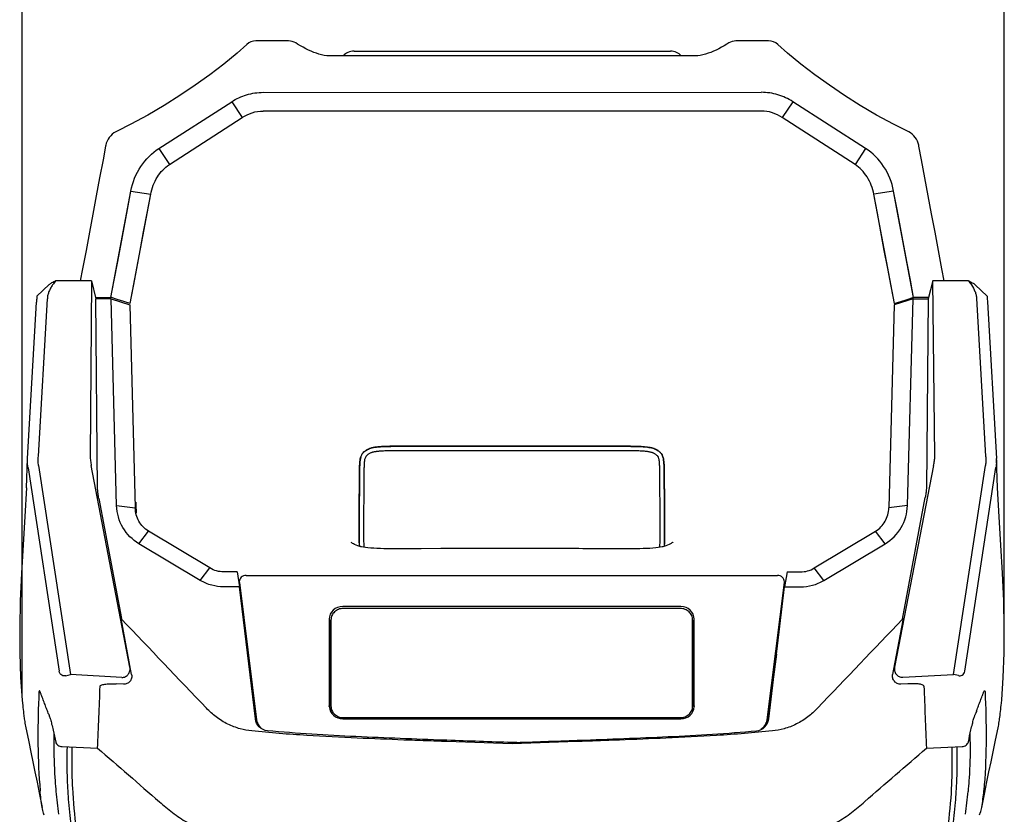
# Model space of a CAD drawing. Header units: millimetres. Extents: x -728 to -276, y -161 to 216.
# Tile 5 of 9: x -637 to -564, y 99 to 158. Entities that reach past the tile are written whole.
import ezdxf
from ezdxf.enums import TextEntityAlignment as Align

# ---------------------------------------------------------------- set-up
doc = ezdxf.new("R2010")
doc.units = ezdxf.units.MM
doc.header["$LTSCALE"] = 23.1
doc.layers.get('0').update_dxf_attribs({"linetype": 'CONTINUOUS'})
doc.layers.add('00_COMPONENTS', color=7, linetype='CONTINUOUS')
doc.layers.add('51__DRAFT_DIMS', color=7, linetype='CONTINUOUS')
doc.styles.get("Standard").update_dxf_attribs({"font": 'simfang.ttf'})
doc.dimstyles.new('DIMSTYLE_1', dxfattribs={"dimtxt": 3, "dimasz": 3, "dimexe": 2.5, "dimexo": 0.5, "dimgap": 0.75, "dimtad": 1, "dimdec": 1, "dimdsep": 46, "dimtxsty": 'STANDARD', "dimblk": '_FILLED', "dimblk1": '_FILLED', "dimblk2": '_FILLED', "dimcen": 0.09, "dimclrt": 3, "dimazin": 2, "dimtp": 0.3, "dimtm": 0.3, "dimtfac": 1, "dimtdec": 1, "dimtofl": 0, "dimtmove": 0, "dimatfit": 3, "dimldrblk": '_FILLED', "dimfxl": 1, "dimtolj": 1, "dimarcsym": 0})

# ---------------------------------------------------------------- blocks, each defined once
blk = doc.blocks.new('_FILLED')
at = {"color": 0, "linetype": 'ByBlock'}
blk.add_solid([(0, 0), (-1, 0.167), (-1, -0.167)], dxfattribs=at)
blk = doc.blocks.new('*D1')
at = {"layer": '51__DRAFT_DIMS', "color": 4}
for p, q in [((-636.511, 108.123), (-636.511, 165.876)), ((-563.737, 112.859), (-563.737, 165.876)), ((-636.511, 163.376), (-600.124, 163.376)), ((-563.737, 163.376), (-600.124, 163.376))]:
    blk.add_line(p, q, dxfattribs=at)
at = {"layer": '51__DRAFT_DIMS', "color": 4, "xscale": 3, "yscale": 3, "zscale": 3, "rotation": 180}
blk.add_blockref('_FILLED', (-636.511, 163.376), dxfattribs=at)
at = {"layer": '51__DRAFT_DIMS', "color": 4, "xscale": 3, "yscale": 3, "zscale": 3}
blk.add_blockref('_FILLED', (-563.737, 163.376), dxfattribs=at)
at = {"layer": '51__DRAFT_DIMS', "color": 3}
blk.add_text('72.8', height=3, dxfattribs=at).set_placement((-600.124, 164.126), align=Align.CENTER)

msp = doc.modelspace()

# ---------------------------------------------------------------- linework, layer by layer
at = {"layer": '00_COMPONENTS', "color": 7}
for p, q in [((-616.778, 156.497), (-619.198, 156.499)), ((-581.203, 156.499), (-583.623, 156.497)), ((-611.927, 155.738), (-588.474, 155.738)), ((-586.697, 155.391), (-600.201, 155.389)), ((-618.653, 152.684), (-581.749, 152.681)), ((-626.384, 148.516), (-620.987, 151.991)), ((-620.987, 151.991), (-620.209, 150.813)), ((-579.415, 151.991), (-580.193, 150.813)), ((-574.018, 148.516), (-579.415, 151.991)), ((-581.749, 151.296), (-618.653, 151.299)), ((-625.606, 147.338), (-620.209, 150.813)), ((-574.796, 147.338), (-580.193, 150.813)), ((-626.384, 148.516), (-625.606, 147.338)), ((-574.018, 148.516), (-574.796, 147.338)), ((-570.062, 148.695), (-570.062, 148.695)), ((-629.944, 137.481), (-628.464, 145.359)), ((-628.464, 145.359), (-626.993, 145.122)), ((-571.937, 145.359), (-573.409, 145.122)), ((-570.458, 137.481), (-571.937, 145.359)), ((-628.516, 137.016), (-626.993, 145.122)), ((-571.886, 137.016), (-573.409, 145.122)), ((-631.369, 138.711), (-634.039, 138.711)), ((-631.369, 138.711), (-631.481, 125.695)), ((-631.369, 138.711), (-631.054, 137.373)), ((-569.027, 138.704), (-569.382, 137.368)), ((-566.392, 138.704), (-569.027, 138.704)), ((-568.889, 125.703), (-569.027, 138.704)), ((-634.526, 138.427), (-635.428, 137.566)), ((-565.016, 137.575), (-565.899, 138.418)), ((-635.317, 125.694), (-634.651, 137.383)), ((-631.079, 137.481), (-629.944, 137.481)), ((-629.932, 137.375), (-631.054, 137.376)), ((-630.926, 123.24), (-631.054, 137.373)), ((-629.902, 137.467), (-629.944, 137.481)), ((-629.902, 137.467), (-629.944, 137.481)), ((-629.932, 137.375), (-628.542, 136.935)), ((-629.516, 122.034), (-629.932, 137.375)), ((-629.467, 137.326), (-629.902, 137.467)), ((-628.991, 137.171), (-629.467, 137.326)), ((-570.5, 137.375), (-571.89, 136.935)), ((-571.411, 137.171), (-570.935, 137.326)), ((-570.935, 137.326), (-570.527, 137.458)), ((-570.915, 122.034), (-570.5, 137.375)), ((-570.527, 137.458), (-570.458, 137.481)), ((-570.527, 137.458), (-570.458, 137.481)), ((-570.5, 137.375), (-569.382, 137.375)), ((-569.352, 137.481), (-570.458, 137.481)), ((-569.382, 137.368), (-569.514, 123.295)), ((-565.792, 137.392), (-565.122, 125.703)), ((-636.118, 125.525), (-635.459, 137.128)), ((-628.516, 137.016), (-628.991, 137.171)), ((-628.753, 137.093), (-628.991, 137.171)), ((-628.516, 137.016), (-628.753, 137.093)), ((-628.542, 136.935), (-628.136, 121.868)), ((-571.89, 136.935), (-572.296, 121.868)), ((-571.886, 137.016), (-571.648, 137.093)), ((-571.886, 137.016), (-571.648, 137.093)), ((-571.886, 137.016), (-571.886, 136.935)), ((-571.648, 137.093), (-571.411, 137.171)), ((-571.648, 137.093), (-571.411, 137.171)), ((-564.985, 137.137), (-564.321, 125.534)), ((-636.209, 123.359), (-636.118, 125.525)), ((-636.081, 124.846), (-633.765, 109.75)), ((-635.303, 125.009), (-632.927, 109.514)), ((-628.535, 110.061), (-631.395, 125.01)), ((-568.975, 125.018), (-571.867, 110.069)), ((-567.509, 109.522), (-565.136, 125.018)), ((-566.671, 109.759), (-564.359, 124.854)), ((-571.285, 113.612), (-569.594, 122.629)), ((-630.845, 122.575), (-629.168, 113.66)), ((-629.516, 122.034), (-628.136, 121.868)), ((-628.062, 122.098), (-628.068, 122.304)), ((-628.044, 121.472), (-628.062, 122.098)), ((-570.915, 122.034), (-572.296, 121.868)), ((-627.867, 119.21), (-627.16, 120.135)), ((-622.614, 117.416), (-627.16, 120.135)), ((-577.818, 117.416), (-573.271, 120.135)), ((-572.564, 119.21), (-573.271, 120.135)), ((-623.32, 116.491), (-627.867, 119.21)), ((-577.111, 116.49), (-572.564, 119.21)), ((-606.939, 118.839), (-607.506, 118.836)), ((-605.489, 118.845), (-606.939, 118.839)), ((-603.622, 118.853), (-605.489, 118.845)), ((-602.659, 118.857), (-603.622, 118.853)), ((-601.68, 118.859), (-602.659, 118.857)), ((-601.018, 118.86), (-601.68, 118.859)), ((-600.114, 118.86), (-601.018, 118.86)), ((-599.443, 118.86), (-600.114, 118.86)), ((-598.781, 118.859), (-599.443, 118.86)), ((-597.802, 118.856), (-598.781, 118.859)), ((-596.522, 118.851), (-597.802, 118.856)), ((-592.674, 118.833), (-593.239, 118.836)), ((-592.11, 118.832), (-592.674, 118.833)), ((-623.32, 116.49), (-622.614, 117.416)), ((-620.593, 117.122), (-621.59, 117.122)), ((-620.593, 117.122), (-620.405, 116.012)), ((-619.927, 116.865), (-580.534, 116.86)), ((-579.838, 117.122), (-580.026, 116.012)), ((-579.838, 117.122), (-578.841, 117.122)), ((-577.111, 116.49), (-577.818, 117.416)), ((-620.426, 116.386), (-620.423, 116.334)), ((-620.423, 116.334), (-619.148, 106.163)), ((-581.314, 106.159), (-580.037, 116.329)), ((-580.037, 116.329), (-580.034, 116.381)), ((-620.405, 116.012), (-621.59, 116.012)), ((-619.238, 106.218), (-620.405, 116.012)), ((-581.193, 106.218), (-580.026, 116.012)), ((-580.026, 116.012), (-578.841, 116.012)), ((-587.712, 114.56), (-612.762, 114.56)), ((-587.737, 114.411), (-612.737, 114.411)), ((-629.194, 113.655), (-629.16, 113.619)), ((-628.409, 109.514), (-629.194, 113.655)), ((-613.761, 113.61), (-613.761, 107.183)), ((-613.737, 113.15), (-613.737, 107.13)), ((-613.637, 113.556), (-613.637, 106.769)), ((-586.837, 106.769), (-586.837, 113.556)), ((-586.737, 107.13), (-586.737, 113.15)), ((-586.712, 107.183), (-586.712, 113.611)), ((-571.285, 113.612), (-571.223, 113.677)), ((-580.62, 111.028), (-581.282, 105.979)), ((-633.295, 109.424), (-632.927, 109.514)), ((-629.138, 109.3), (-632.927, 109.514)), ((-571.266, 109.309), (-567.509, 109.522)), ((-567.141, 109.432), (-567.509, 109.522)), ((-629.02, 108.787), (-629.554, 108.816)), ((-570.88, 108.823), (-571.403, 108.795)), ((-636.511, 107.623), (-636.489, 107.379)), ((-635.288, 107.925), (-635.294, 107.774)), ((-565.152, 107.934), (-565.145, 107.783)), ((-613.759, 107.13), (-613.761, 107.183)), ((-586.712, 107.183), (-586.715, 107.13)), ((-612.761, 106.233), (-587.712, 106.233)), ((-612.737, 106.32), (-587.737, 106.32)), ((-564.415, 104.524), (-564.171, 105.693)), ((-634.172, 104.507), (-634.172, 104.436)), ((-634.172, 104.507), (-634.172, 104.436)), ((-605.042, 104.634), (-605.213, 104.64)), ((-600.217, 104.363), (-605.045, 104.542)), ((-600.571, 104.515), (-600.232, 104.503)), ((-600.571, 104.515), (-600.232, 104.503)), ((-600.232, 104.503), (-599.887, 104.515)), ((-600.232, 104.503), (-599.887, 104.515)), ((-595.389, 104.542), (-600.217, 104.363)), ((-595.393, 104.634), (-595.218, 104.64)), ((-566.263, 104.515), (-566.262, 104.456)), ((-566.263, 104.515), (-566.263, 104.365)), ((-566.262, 104.456), (-566.263, 104.365)), ((-633.566, 104.163), (-630.933, 104.049)), ((-569.504, 104.055), (-566.871, 104.171)), ((-635.255, 100.746), (-635.035, 99.647)), ((-634.03, 101.013), (-634.015, 100.848)), ((-634.028, 101.013), (-634.015, 100.848)), ((-566.407, 101.028), (-566.421, 100.848)), ((-566.405, 101.028), (-566.421, 100.848))]:
    msp.add_line(p, q, dxfattribs=at)
at = {"layer": '00_COMPONENTS', "color": 1}
for p, q in [((-607.531, 126.441), (-608.75, 126.438)), ((-605.099, 126.44), (-607.531, 126.441))]:
    msp.add_line(p, q, dxfattribs=at)
at = {"layer": '00_COMPONENTS', "color": 7}
for points in [[(-619.877, 156.234), (-620.596, 155.594), (-621.582, 154.782), (-622.619, 153.989), (-623.701, 153.217), (-624.823, 152.461), (-625.988, 151.719), (-627.202, 151), (-628.462, 150.315), (-629.487, 149.809)], [(-613.801, 155.391), (-613.943, 155.399), (-614.135, 155.424), (-614.329, 155.463), (-614.522, 155.513), (-614.717, 155.576), (-614.913, 155.649), (-615.109, 155.73), (-615.307, 155.821), (-615.505, 155.919), (-615.703, 156.024), (-615.903, 156.136), (-616.104, 156.256), (-616.249, 156.345)], [(-584.153, 156.345), (-584.297, 156.256), (-584.499, 156.136), (-584.699, 156.024), (-584.897, 155.919), (-585.095, 155.821), (-585.292, 155.73), (-585.488, 155.649), (-585.684, 155.576), (-585.88, 155.513), (-586.073, 155.463), (-586.266, 155.424), (-586.459, 155.399), (-586.601, 155.391)], [(-570.915, 149.809), (-571.94, 150.315), (-573.2, 151), (-574.413, 151.719), (-575.579, 152.461), (-576.701, 153.217), (-577.782, 153.989), (-578.82, 154.782), (-579.806, 155.594), (-580.525, 156.234)], [(-600.201, 155.389), (-613.756, 155.391), (-613.801, 155.391)], [(-586.601, 155.391), (-586.645, 155.391), (-586.697, 155.391)], [(-629.487, 149.809), (-629.582, 149.76), (-629.719, 149.674), (-629.845, 149.573), (-629.96, 149.459), (-630.061, 149.335), (-630.149, 149.202), (-630.223, 149.061), (-630.282, 148.914), (-630.325, 148.762), (-630.339, 148.695)], [(-570.062, 148.695), (-570.076, 148.762), (-570.12, 148.914), (-570.179, 149.061), (-570.252, 149.202), (-570.341, 149.335), (-570.442, 149.459), (-570.556, 149.573), (-570.683, 149.674), (-570.82, 149.76), (-570.915, 149.809)], [(-630.339, 148.695), (-630.528, 147.679), (-630.777, 146.345), (-631.027, 145.005), (-631.279, 143.66), (-631.532, 142.31), (-631.787, 140.954), (-632.043, 139.593), (-632.21, 138.711)], [(-568.19, 138.704), (-568.358, 139.594), (-568.615, 140.955), (-568.87, 142.311), (-569.123, 143.662), (-569.375, 145.006), (-569.625, 146.346), (-569.873, 147.679), (-570.062, 148.695)], [(-629.944, 137.481), (-629.705, 138.745), (-629.463, 140.028), (-629.218, 141.331), (-628.97, 142.654), (-628.719, 143.996), (-628.464, 145.359)], [(-570.458, 137.481), (-570.696, 138.744), (-570.938, 140.028), (-571.183, 141.331), (-571.431, 142.654), (-571.683, 143.996), (-571.937, 145.358)], [(-628.516, 137.016), (-628.271, 138.31), (-628.023, 139.627), (-627.771, 140.967), (-627.515, 142.329), (-627.256, 143.714), (-626.993, 145.122)], [(-571.886, 137.016), (-572.131, 138.31), (-572.379, 139.627), (-572.631, 140.967), (-572.887, 142.329), (-573.146, 143.714), (-573.409, 145.122)], [(-563.933, 107.631), (-563.814, 109.3), (-563.749, 111.116), (-563.74, 113.008), (-563.784, 114.985), (-563.87, 117.035), (-563.985, 119.114), (-564.111, 121.216), (-564.23, 123.362), (-564.321, 125.534)], [(-636.209, 123.359), (-636.329, 121.221), (-636.455, 119.117), (-636.571, 117.033), (-636.658, 114.983), (-636.702, 113.008), (-636.695, 111.116), (-636.63, 109.296), (-636.511, 107.623)], [(-611.411, 118.992), (-611.497, 119.014), (-611.647, 119.059), (-611.776, 119.105), (-611.885, 119.152), (-611.976, 119.198), (-612.046, 119.238), (-612.097, 119.272), (-612.127, 119.295)], [(-607.506, 118.836), (-608.07, 118.835), (-608.352, 118.834), (-608.63, 118.834), (-608.906, 118.834), (-609.178, 118.836), (-609.445, 118.838), (-609.709, 118.842), (-609.972, 118.848), (-610.226, 118.857), (-610.464, 118.87), (-610.687, 118.885), (-610.892, 118.905), (-611.074, 118.929), (-611.233, 118.955), (-611.376, 118.984), (-611.413, 118.993)], [(-589.049, 118.99), (-589.086, 118.981), (-589.228, 118.952), (-589.388, 118.926), (-589.569, 118.902), (-589.774, 118.883), (-589.997, 118.867), (-590.235, 118.855), (-590.49, 118.846), (-590.752, 118.84), (-591.016, 118.836), (-591.283, 118.833), (-591.555, 118.832), (-591.831, 118.832), (-592.11, 118.832)], [(-588.305, 119.316), (-588.304, 119.317), (-588.311, 119.31), (-588.331, 119.294), (-588.365, 119.269), (-588.415, 119.235), (-588.485, 119.194), (-588.576, 119.149), (-588.686, 119.102), (-588.814, 119.055), (-588.965, 119.011), (-589.05, 118.989)], [(-593.239, 118.836), (-594.09, 118.839), (-594.381, 118.841), (-594.674, 118.842), (-594.972, 118.844), (-595.276, 118.845), (-596.522, 118.851)], [(-636.489, 107.379), (-636.474, 107.223), (-636.458, 107.068), (-636.442, 106.916), (-636.425, 106.765), (-636.408, 106.616), (-636.391, 106.47), (-636.36, 106.224)], [(-564.054, 106.477), (-564.036, 106.624), (-564.019, 106.773), (-564.002, 106.923), (-563.986, 107.076), (-563.97, 107.231), (-563.955, 107.387), (-563.933, 107.631)], [(-636.36, 106.224), (-636.347, 106.127), (-636.332, 106.019), (-636.313, 105.899), (-636.29, 105.771), (-636.272, 105.68)], [(-564.172, 105.69), (-564.154, 105.78), (-564.131, 105.908), (-564.112, 106.027), (-564.097, 106.135), (-564.084, 106.232), (-564.054, 106.477)], [(-636.273, 105.683), (-636.028, 104.514), (-635.873, 103.767), (-635.72, 103.031), (-635.569, 102.295), (-635.414, 101.535), (-635.255, 100.746)], [(-565.407, 99.659), (-565.186, 100.76), (-565.027, 101.548), (-564.873, 102.308), (-564.722, 103.043), (-564.57, 103.778), (-564.415, 104.524)]]:
    msp.add_lwpolyline(points, dxfattribs=at)
for centre, radius, start, end in [((-619.199, 155.499), 1, 89.95303, 132.67335), ((-616.779, 155.497), 1, 57.96494, 89.95303), ((-583.622, 155.497), 1, 90.04697, 122.035), ((-581.203, 155.499), 1, 47.32656, 90.04697), ((-567.12, 125.38), 2.803, 1.08551, 1.80305), ((-583.399, 119.719), 28.141, 180.87435, 181.41428), ((-614.913, 119.674), 25.991, 358.55983, 358.91339), ((-1086.284, 125.005), 455.834, 357.3649, 357.94324), ((-114.176, 124.885), 455.805, 182.04078, 182.61926), ((-618.239, 106.278), 0.916, 187.21621, 200.82411), ((-587.231, 104.424), 46.942, 179.16961, 179.8989), ((-618.194, 106.306), 0.97, 220.68725, 227.16559), ((-613.265, 104.442), 47.002, 0.0882, 0.83167), ((-601.04, 103.873), 33.114, 185.24109, 188.20778), ((-599.399, 103.887), 33.118, 351.77006, 354.73651)]:
    msp.add_arc(centre, radius, start, end, dxfattribs=at)
at = {"layer": '00_COMPONENTS', "color": 1}
for centre, radius, start, end in [((-610.285, 124.964), 1.387, 113.93988, 116.39157), ((-610.197, 124.682), 1.683, 105.26514, 106.3428), ((-610.161, 124.549), 1.821, 103.90839, 105.26041), ((-610.114, 124.356), 2.019, 102.51713, 103.90552), ((-610.04, 124.021), 2.363, 100.63193, 102.49842), ((-609.907, 123.308), 3.088, 98.68005, 100.60782), ((-609.722, 122.085), 4.324, 95.96974, 98.66148), ((-609.495, 119.906), 6.516, 94.17471, 95.96774), ((-609.276, 117.059), 9.371, 93.2646, 94.24017), ((-591.187, 117.046), 9.382, 85.74437, 86.73719), ((-590.967, 119.903), 6.516, 84.01634, 85.80934), ((-590.738, 122.089), 4.318, 81.29102, 84.01595), ((-590.551, 123.315), 3.078, 79.37931, 81.26854), ((-590.42, 124.018), 2.363, 77.48522, 79.3579), ((-590.347, 124.354), 2.019, 76.08989, 77.46604), ((-590.299, 124.547), 1.82, 74.72361, 76.08743), ((-590.262, 124.68), 1.682, 73.63492, 74.71874), ((-590.175, 124.962), 1.388, 63.62781, 66.05846), ((-610.539, 125.369), 0.931, 161.29129, 163.12691), ((-610.263, 124.923), 1.435, 120.14075, 123.85882), ((-610.27, 124.935), 1.42, 119.45619, 120.13569), ((-610.273, 124.941), 1.414, 118.25876, 119.45659), ((-610.278, 124.95), 1.403, 116.39044, 118.25965), ((-590.182, 124.947), 1.404, 61.80559, 63.62903), ((-590.188, 124.936), 1.416, 60.5931, 61.80644), ((-590.191, 124.93), 1.423, 59.90306, 60.59355), ((-590.2, 124.916), 1.439, 56.23431, 59.89763), ((-589.921, 125.366), 0.931, 16.90548, 18.65095)]:
    msp.add_arc(centre, radius, start, end, dxfattribs=at)
at = {"layer": '00_COMPONENTS', "color": 7}
for centre, major_axis, ratio, start_param, end_param in [((-619.927, 116.39), (0.5, 0), 0.949973, 1.570663, 3.151117), ((-580.534, 116.385), (0.5, 0), 0.949972, -0.010124, 1.570663), ((-612.761, 113.61), (1, -0.003), 0.949977, 1.573919, 3.144411), ((-587.713, 113.61), (1, 0.003), 0.949977, -0.002818, 1.567674), ((-612.737, 113.15), (1, -0.003), 0.949976, 2.70117, 3.14441), ((-587.737, 113.15), (1, 0.003), 0.949976, -0.002818, 0.443739), ((-612.761, 107.183), (1, 0.003), 0.949977, -3.088404, -1.573919), ((-587.713, 107.183), (1, -0.003), 0.949977, -1.567674, -0.053189)]:
    msp.add_ellipse(centre, major_axis=major_axis, ratio=ratio, start_param=start_param, end_param=end_param, dxfattribs=at)
for points, knots in [([(-611.927, 155.738), (-612.081, 155.738), (-612.382, 155.679), (-612.635, 155.501), (-612.73, 155.391)], [0, 0, 0, 0, 0.513826, 1, 1, 1, 1]), ([(-587.672, 155.391), (-587.766, 155.501), (-588.02, 155.679), (-588.321, 155.738), (-588.474, 155.738)], [0, 0, 0, 0, 0.486171, 1, 1, 1, 1]), ([(-620.987, 151.991), (-620.648, 152.21), (-619.894, 152.562), (-619.069, 152.684), (-618.653, 152.684)], [0, 0, 0, 0, 0.492302, 1, 1, 1, 1]), ([(-579.415, 151.991), (-579.754, 152.21), (-580.508, 152.562), (-581.332, 152.684), (-581.749, 152.684)], [0, 0, 0, 0, 0.492302, 1, 1, 1, 1]), ([(-620.209, 150.813), (-619.984, 150.966), (-619.484, 151.213), (-618.931, 151.299), (-618.653, 151.299)], [0, 0, 0, 0, 0.494467, 1, 1, 1, 1]), ([(-580.193, 150.813), (-580.418, 150.966), (-580.918, 151.213), (-581.471, 151.299), (-581.749, 151.299)], [0, 0, 0, 0, 0.494466, 1, 1, 1, 1]), ([(-628.464, 145.359), (-628.343, 146.007), (-627.852, 147.24), (-626.911, 148.177), (-626.384, 148.516)], [0, 0, 0, 0, 0.512915, 1, 1, 1, 1]), ([(-571.937, 145.359), (-572.058, 146.007), (-572.549, 147.24), (-573.491, 148.177), (-574.018, 148.516)], [0, 0, 0, 0, 0.512915, 1, 1, 1, 1]), ([(-626.993, 145.122), (-626.913, 145.575), (-626.591, 146.431), (-625.961, 147.097), (-625.606, 147.338)], [0, 0, 0, 0, 0.51751, 1, 1, 1, 1]), ([(-573.409, 145.122), (-573.489, 145.575), (-573.81, 146.431), (-574.441, 147.097), (-574.796, 147.338)], [0, 0, 0, 0, 0.517511, 1, 1, 1, 1]), ([(-634.039, 138.711), (-634.116, 138.612), (-634.246, 138.437), (-634.412, 138.172), (-634.537, 137.923), (-634.625, 137.659), (-634.649, 137.475), (-634.651, 137.383)], [0, 0, 0, 0, 0.252603, 0.441159, 0.628625, 0.814818, 1, 1, 1, 1]), ([(-634.526, 138.427), (-634.464, 138.487), (-634.301, 138.587), (-634.132, 138.669), (-634.039, 138.711)], [0, 0, 0, 0, 0.455698, 1, 1, 1, 1]), ([(-566.392, 138.704), (-566.297, 138.661), (-566.126, 138.579), (-565.962, 138.478), (-565.899, 138.418)], [0, 0, 0, 0, 0.544541, 1, 1, 1, 1]), ([(-566.392, 138.704), (-566.316, 138.606), (-566.135, 138.359), (-565.933, 138.012), (-565.817, 137.664), (-565.794, 137.482), (-565.792, 137.392)], [0, 0, 0, 0, 0.252701, 0.628414, 0.814706, 1, 1, 1, 1]), ([(-635.428, 137.563), (-635.429, 137.56), (-635.429, 137.547), (-635.433, 137.523), (-635.435, 137.485), (-635.441, 137.41), (-635.449, 137.289), (-635.455, 137.186), (-635.458, 137.128)], [0, 0, 0, 0, 0.024778, 0.082512, 0.170871, 0.287683, 0.600348, 1, 1, 1, 1]), ([(-565.016, 137.572), (-565.014, 137.569), (-565.014, 137.556), (-565.011, 137.532), (-565.008, 137.494), (-565.002, 137.419), (-564.995, 137.298), (-564.988, 137.195), (-564.985, 137.137)], [0, 0, 0, 0, 0.024814, 0.082569, 0.17094, 0.287753, 0.600397, 1, 1, 1, 1]), ([(-611.301, 125.898), (-611.235, 125.983), (-611.066, 126.127), (-610.871, 126.225), (-610.769, 126.265)], [0, 0, 0, 0, 0.496267, 1, 1, 1, 1]), ([(-610.769, 126.265), (-610.642, 126.31), (-610.375, 126.369), (-610.104, 126.395), (-609.969, 126.404)], [0, 0, 0, 0, 0.49914, 1, 1, 1, 1]), ([(-609.969, 126.404), (-609.767, 126.419), (-609.361, 126.433), (-608.549, 126.44), (-607.535, 126.441), (-606.317, 126.441), (-604.694, 126.44), (-602.665, 126.44), (-601.041, 126.44), (-600.23, 126.44)], [0, 0, 0, 0, 0.062491, 0.12499, 0.249992, 0.374993, 0.499994, 0.749997, 1, 1, 1, 1]), ([(-600.23, 126.44), (-599.418, 126.44), (-597.795, 126.439), (-595.766, 126.439), (-594.142, 126.439), (-592.925, 126.439), (-591.91, 126.438), (-591.099, 126.43), (-590.693, 126.416), (-590.491, 126.402)], [0, 0, 0, 0, 0.250003, 0.500006, 0.625007, 0.750008, 0.87501, 0.937509, 1, 1, 1, 1]), ([(-590.491, 126.402), (-590.355, 126.392), (-590.085, 126.366), (-589.818, 126.307), (-589.691, 126.262)], [0, 0, 0, 0, 0.500859, 1, 1, 1, 1]), ([(-589.691, 126.262), (-589.588, 126.222), (-589.393, 126.124), (-589.225, 125.98), (-589.159, 125.895)], [0, 0, 0, 0, 0.503733, 1, 1, 1, 1]), ([(-635.303, 125.009), (-635.321, 125.123), (-635.335, 125.296), (-635.33, 125.525), (-635.321, 125.638), (-635.317, 125.694)], [0, 0, 0, 0, 0.503868, 0.755502, 1, 1, 1, 1]), ([(-631.481, 125.695), (-631.482, 125.581), (-631.456, 125.351), (-631.417, 125.124), (-631.395, 125.01)], [0, 0, 0, 0, 0.495822, 1, 1, 1, 1]), ([(-611.537, 119.289), (-611.545, 119.843), (-611.545, 120.673), (-611.54, 121.78), (-611.535, 122.61), (-611.529, 123.44), (-611.524, 124.132), (-611.518, 124.685), (-611.51, 125.031), (-611.49, 125.308), (-611.458, 125.582), (-611.385, 125.788), (-611.301, 125.898)], [0, 0, 0, 0, 0.249932, 0.374899, 0.499867, 0.624834, 0.749802, 0.812286, 0.87477, 0.906023, 0.937302, 1, 1, 1, 1]), ([(-589.159, 125.895), (-589.073, 125.783), (-589, 125.574), (-588.969, 125.295), (-588.95, 125.014), (-588.942, 124.663), (-588.936, 124.1), (-588.932, 123.398), (-588.925, 122.554), (-588.92, 121.711), (-588.917, 120.587), (-588.916, 119.743), (-588.927, 119.181)], [0, 0, 0, 0, 0.062676, 0.093955, 0.125208, 0.187694, 0.250179, 0.37515, 0.500122, 0.625093, 0.750063, 1, 1, 1, 1]), ([(-568.975, 125.018), (-568.953, 125.132), (-568.913, 125.359), (-568.888, 125.589), (-568.889, 125.703)], [0, 0, 0, 0, 0.504181, 1, 1, 1, 1]), ([(-565.122, 125.703), (-565.119, 125.647), (-565.11, 125.534), (-565.104, 125.305), (-565.118, 125.132), (-565.135, 125.018)], [0, 0, 0, 0, 0.244512, 0.496145, 1, 1, 1, 1]), ([(-636.081, 124.846), (-636.089, 124.897), (-636.116, 125.101), (-636.126, 125.307), (-636.121, 125.461)], [0, 0, 0, 0, 0.251146, 1, 1, 1, 1]), ([(-564.318, 125.434), (-564.317, 125.386), (-564.318, 125.192), (-564.336, 124.999), (-564.358, 124.855)], [0, 0, 0, 0, 0.247094, 1, 1, 1, 1]), ([(-630.845, 122.575), (-630.866, 122.685), (-630.902, 122.905), (-630.925, 123.128), (-630.926, 123.24)], [0, 0, 0, 0, 0.500149, 1, 1, 1, 1]), ([(-569.514, 123.295), (-569.515, 123.183), (-569.537, 122.96), (-569.574, 122.739), (-569.594, 122.629)], [0, 0, 0, 0, 0.499898, 1, 1, 1, 1]), ([(-627.867, 119.21), (-628.35, 119.499), (-629.182, 120.336), (-629.501, 121.472), (-629.516, 122.034)], [0, 0, 0, 0, 0.500224, 1, 1, 1, 1]), ([(-627.16, 120.135), (-627.449, 120.314), (-627.942, 120.834), (-628.127, 121.524), (-628.136, 121.868)], [0, 0, 0, 0, 0.496462, 1, 1, 1, 1]), ([(-573.271, 120.135), (-572.983, 120.314), (-572.489, 120.834), (-572.305, 121.524), (-572.296, 121.868)], [0, 0, 0, 0, 0.496462, 1, 1, 1, 1]), ([(-572.564, 119.21), (-572.081, 119.499), (-571.249, 120.336), (-570.93, 121.472), (-570.915, 122.034)], [0, 0, 0, 0, 0.500223, 1, 1, 1, 1]), ([(-621.59, 117.122), (-621.765, 117.122), (-622.125, 117.171), (-622.458, 117.319), (-622.614, 117.416)], [0, 0, 0, 0, 0.487709, 1, 1, 1, 1]), ([(-578.841, 117.122), (-578.666, 117.122), (-578.306, 117.171), (-577.974, 117.319), (-577.818, 117.416)], [0, 0, 0, 0, 0.487709, 1, 1, 1, 1]), ([(-621.59, 116.012), (-621.886, 116.012), (-622.492, 116.092), (-623.056, 116.332), (-623.32, 116.49)], [0, 0, 0, 0, 0.489014, 1, 1, 1, 1]), ([(-578.841, 116.012), (-578.545, 116.012), (-577.939, 116.092), (-577.376, 116.332), (-577.111, 116.49)], [0, 0, 0, 0, 0.489015, 1, 1, 1, 1]), ([(-612.737, 114.411), (-612.796, 114.411), (-612.913, 114.4), (-613.083, 114.351), (-613.239, 114.272), (-613.377, 114.165), (-613.49, 114.035), (-613.574, 113.886), (-613.625, 113.724), (-613.637, 113.612), (-613.637, 113.556)], [0, 0, 0, 0, 0.128129, 0.255783, 0.382572, 0.508216, 0.63261, 0.755837, 0.87816, 1, 1, 1, 1]), ([(-586.837, 113.556), (-586.837, 113.612), (-586.849, 113.724), (-586.9, 113.886), (-586.984, 114.035), (-587.097, 114.165), (-587.234, 114.272), (-587.391, 114.351), (-587.56, 114.4), (-587.678, 114.411), (-587.737, 114.411)], [0, 0, 0, 0, 0.12184, 0.244163, 0.36739, 0.491784, 0.617428, 0.744217, 0.871871, 1, 1, 1, 1]), ([(-633.295, 109.424), (-633.34, 109.413), (-633.437, 109.403), (-633.589, 109.446), (-633.716, 109.57), (-633.755, 109.688), (-633.765, 109.75)], [0, 0, 0, 0, 0.214604, 0.443263, 0.706518, 1, 1, 1, 1]), ([(-629.138, 109.3), (-629.046, 109.294), (-628.855, 109.332), (-628.635, 109.519), (-628.519, 109.78), (-628.518, 109.97), (-628.535, 110.061)], [0, 0, 0, 0, 0.250413, 0.500493, 0.750243, 1, 1, 1, 1]), ([(-628.409, 109.514), (-628.392, 109.426), (-628.396, 109.238), (-628.521, 108.987), (-628.743, 108.816), (-628.93, 108.782), (-629.02, 108.787)], [0, 0, 0, 0, 0.24982, 0.499668, 0.749719, 1, 1, 1, 1]), ([(-571.403, 108.795), (-571.494, 108.79), (-571.68, 108.823), (-571.902, 108.995), (-572.026, 109.245), (-572.03, 109.433), (-572.013, 109.521)], [0, 0, 0, 0, 0.250286, 0.500333, 0.750177, 1, 1, 1, 1]), ([(-571.867, 110.069), (-571.885, 109.979), (-571.884, 109.788), (-571.769, 109.527), (-571.55, 109.341), (-571.359, 109.303), (-571.266, 109.309)], [0, 0, 0, 0, 0.249741, 0.499483, 0.749534, 1, 1, 1, 1]), ([(-567.141, 109.432), (-567.096, 109.421), (-566.999, 109.411), (-566.847, 109.455), (-566.72, 109.578), (-566.68, 109.696), (-566.671, 109.759)], [0, 0, 0, 0, 0.214591, 0.443233, 0.706487, 1, 1, 1, 1]), ([(-630.744, 108.646), (-630.74, 108.668), (-630.697, 108.713), (-630.602, 108.751), (-630.47, 108.784), (-630.248, 108.815), (-629.939, 108.829), (-629.684, 108.822), (-629.554, 108.816)], [0, 0, 0, 0, 0.053827, 0.137262, 0.249588, 0.382542, 0.682236, 1, 1, 1, 1]), ([(-569.691, 108.654), (-569.696, 108.675), (-569.738, 108.721), (-569.833, 108.759), (-569.965, 108.792), (-570.187, 108.822), (-570.496, 108.836), (-570.75, 108.83), (-570.88, 108.823)], [0, 0, 0, 0, 0.053821, 0.137222, 0.249513, 0.382446, 0.682156, 1, 1, 1, 1]), ([(-635.227, 108.296), (-635.231, 108.3), (-635.245, 108.307), (-635.263, 108.286), (-635.27, 108.255), (-635.278, 108.207), (-635.281, 108.145), (-635.283, 108.074), (-635.285, 108), (-635.287, 107.95), (-635.288, 107.925)], [0, 0, 0, 0, 0.045738, 0.092268, 0.171701, 0.291156, 0.448981, 0.630838, 0.819036, 1, 1, 1, 1]), ([(-635.203, 108.265), (-635.205, 108.268), (-635.212, 108.28), (-635.22, 108.291), (-635.227, 108.296)], [0, 0, 0, 0, 0.309111, 1, 1, 1, 1]), ([(-634.65, 106.823), (-634.696, 106.944), (-634.788, 107.187), (-634.904, 107.489), (-634.996, 107.731), (-635.054, 107.883), (-635.1, 108.004), (-635.135, 108.095), (-635.169, 108.182), (-635.19, 108.24), (-635.204, 108.265)], [0, 0, 0, 0, 0.251635, 0.503253, 0.629092, 0.754877, 0.817784, 0.880769, 0.943637, 1, 1, 1, 1]), ([(-565.788, 106.832), (-565.742, 106.953), (-565.65, 107.195), (-565.535, 107.498), (-565.443, 107.74), (-565.385, 107.892), (-565.339, 108.013), (-565.305, 108.104), (-565.271, 108.191), (-565.25, 108.249), (-565.236, 108.274)], [0, 0, 0, 0, 0.251636, 0.503255, 0.629094, 0.754879, 0.817787, 0.880772, 0.94364, 1, 1, 1, 1]), ([(-565.237, 108.274), (-565.235, 108.277), (-565.228, 108.289), (-565.22, 108.3), (-565.213, 108.305)], [0, 0, 0, 0, 0.309296, 1, 1, 1, 1]), ([(-565.213, 108.305), (-565.208, 108.309), (-565.194, 108.316), (-565.177, 108.295), (-565.169, 108.264), (-565.162, 108.216), (-565.159, 108.154), (-565.156, 108.083), (-565.154, 108.009), (-565.153, 107.959), (-565.152, 107.934)], [0, 0, 0, 0, 0.045608, 0.092105, 0.171563, 0.29106, 0.448922, 0.630805, 0.819021, 1, 1, 1, 1]), ([(-635.294, 107.774), (-635.338, 106.627), (-635.385, 104.331), (-635.284, 102.035), (-635.184, 100.893)], [0, 0, 0, 0, 0.500296, 1, 1, 1, 1]), ([(-565.145, 107.783), (-565.102, 106.636), (-565.055, 104.34), (-565.157, 102.044), (-565.258, 100.902)], [0, 0, 0, 0, 0.500288, 1, 1, 1, 1]), ([(-634.571, 106.593), (-634.578, 106.615), (-634.603, 106.692), (-634.629, 106.768), (-634.65, 106.823)], [0, 0, 0, 0, 0.27634, 1, 1, 1, 1]), ([(-634.571, 106.593), (-634.559, 106.575), (-634.536, 106.527), (-634.485, 106.396), (-634.415, 106.164), (-634.325, 105.813), (-634.264, 105.546), (-634.231, 105.398)], [0, 0, 0, 0, 0.052263, 0.126727, 0.340485, 0.634835, 1, 1, 1, 1]), ([(-619.509, 105.33), (-619.795, 105.36), (-620.402, 105.473), (-621.303, 105.809), (-622.148, 106.336), (-622.64, 106.784), (-622.862, 107.017)], [0, 0, 0, 0, 0.225238, 0.480962, 0.748396, 1, 1, 1, 1]), ([(-613.637, 107.175), (-613.637, 107.119), (-613.625, 107.007), (-613.573, 106.845), (-613.49, 106.696), (-613.377, 106.566), (-613.239, 106.459), (-613.083, 106.38), (-612.913, 106.331), (-612.796, 106.32), (-612.737, 106.32)], [0, 0, 0, 0, 0.12184, 0.244163, 0.36739, 0.491784, 0.617428, 0.744217, 0.871871, 1, 1, 1, 1]), ([(-587.737, 106.32), (-587.678, 106.32), (-587.56, 106.331), (-587.391, 106.38), (-587.234, 106.459), (-587.097, 106.566), (-586.984, 106.696), (-586.9, 106.845), (-586.849, 107.007), (-586.837, 107.119), (-586.837, 107.175)], [0, 0, 0, 0, 0.128129, 0.255783, 0.382572, 0.508216, 0.63261, 0.755837, 0.87816, 1, 1, 1, 1]), ([(-577.573, 107.023), (-577.797, 106.788), (-578.285, 106.343), (-579.124, 105.816), (-580.02, 105.475), (-580.633, 105.361), (-580.923, 105.33)], [0, 0, 0, 0, 0.25408, 0.514252, 0.771436, 1, 1, 1, 1]), ([(-566.206, 105.408), (-566.174, 105.556), (-566.113, 105.822), (-566.022, 106.172), (-565.953, 106.404), (-565.902, 106.536), (-565.879, 106.584), (-565.867, 106.602)], [0, 0, 0, 0, 0.364768, 0.658965, 0.872854, 0.947494, 1, 1, 1, 1]), ([(-565.788, 106.832), (-565.795, 106.815), (-565.823, 106.739), (-565.848, 106.662), (-565.867, 106.602)], [0, 0, 0, 0, 0.222781, 1, 1, 1, 1]), ([(-618.34, 105.341), (-618.562, 105.362), (-619.002, 105.563), (-619.212, 105.999), (-619.238, 106.218)], [0, 0, 0, 0, 0.501516, 1, 1, 1, 1]), ([(-582.091, 105.341), (-581.869, 105.362), (-581.429, 105.563), (-581.219, 105.998), (-581.193, 106.218)], [0, 0, 0, 0, 0.501516, 1, 1, 1, 1]), ([(-581.533, 105.67), (-581.503, 105.705), (-581.396, 105.849), (-581.331, 106.026), (-581.314, 106.159)], [0, 0, 0, 0, 0.25348, 1, 1, 1, 1]), ([(-605.045, 104.542), (-605.303, 104.552), (-605.825, 104.569), (-606.889, 104.607), (-608.843, 104.678), (-611.78, 104.797), (-615.54, 104.986), (-618.149, 105.185), (-619.509, 105.33)], [0, 0, 0, 0, 0.053474, 0.10804, 0.220444, 0.458377, 0.716708, 1, 1, 1, 1]), ([(-605.213, 104.64), (-607.403, 104.72), (-610.687, 104.844), (-615.064, 105.076), (-617.25, 105.237), (-618.34, 105.341)], [0, 0, 0, 0, 0.500007, 0.750007, 1, 1, 1, 1]), ([(-580.923, 105.33), (-582.298, 105.184), (-584.93, 104.984), (-588.708, 104.794), (-591.642, 104.676), (-593.579, 104.606), (-594.626, 104.568), (-595.137, 104.551), (-595.389, 104.542)], [0, 0, 0, 0, 0.286321, 0.546239, 0.783217, 0.894129, 0.947695, 1, 1, 1, 1]), ([(-595.218, 104.64), (-593.028, 104.72), (-589.744, 104.844), (-585.367, 105.075), (-583.181, 105.237), (-582.091, 105.341)], [0, 0, 0, 0, 0.500007, 0.750007, 1, 1, 1, 1]), ([(-634.172, 104.436), (-634.172, 103.58), (-634.14, 102.437), (-634.055, 101.298), (-634.03, 101.013)], [0, 0, 0, 0, 0.749592, 1, 1, 1, 1]), ([(-634.034, 104.506), (-634.025, 104.461), (-633.985, 104.371), (-633.84, 104.221), (-633.676, 104.168), (-633.566, 104.163)], [0, 0, 0, 0, 0.222935, 0.463845, 1, 1, 1, 1]), ([(-566.871, 104.171), (-566.761, 104.175), (-566.597, 104.229), (-566.452, 104.379), (-566.412, 104.469), (-566.403, 104.514)], [0, 0, 0, 0, 0.536172, 0.777067, 1, 1, 1, 1]), ([(-566.263, 104.365), (-566.264, 103.53), (-566.297, 102.416), (-566.381, 101.306), (-566.405, 101.028)], [0, 0, 0, 0, 0.749595, 1, 1, 1, 1]), ([(-632.847, 98.094), (-632.937, 98.743), (-633.067, 99.95), (-633.166, 101.615), (-633.188, 102.983), (-633.175, 103.792), (-633.169, 104.146)], [0, 0, 0, 0, 0.32382, 0.599864, 0.825066, 1, 1, 1, 1]), ([(-632.486, 98.066), (-632.626, 99.072), (-632.765, 100.59), (-632.831, 102.615), (-632.816, 103.626), (-632.808, 104.13)], [0, 0, 0, 0, 0.50124, 0.751096, 1, 1, 1, 1]), ([(-567.627, 104.137), (-567.619, 103.633), (-567.604, 102.621), (-567.671, 100.593), (-567.81, 99.073), (-567.951, 98.066)], [0, 0, 0, 0, 0.248909, 0.498752, 1, 1, 1, 1]), ([(-567.266, 104.153), (-567.259, 103.788), (-567.246, 102.958), (-567.271, 101.577), (-567.372, 99.92), (-567.501, 98.731), (-567.59, 98.094)], [0, 0, 0, 0, 0.180286, 0.409975, 0.682214, 1, 1, 1, 1]), ([(-635.035, 99.647), (-635.075, 99.852), (-635.125, 100.269), (-635.176, 100.685), (-635.194, 100.895)], [0, 0, 0, 0, 0.49838, 1, 1, 1, 1]), ([(-565.407, 99.659), (-565.367, 99.863), (-565.317, 100.279), (-565.266, 100.695), (-565.247, 100.904)], [0, 0, 0, 0, 0.498388, 1, 1, 1, 1]), ([(-626.349, 100.078), (-626.032, 99.801), (-625.547, 99.392), (-624.856, 98.889), (-624.297, 98.542), (-623.695, 98.244), (-623.054, 97.995), (-622.379, 97.808), (-621.913, 97.734), (-621.677, 97.708)], [0, 0, 0, 0, 0.236703, 0.35726, 0.480252, 0.606232, 0.735024, 0.86647, 1, 1, 1, 1]), ([(-578.758, 97.713), (-578.522, 97.739), (-578.056, 97.813), (-577.38, 98), (-576.74, 98.25), (-576.137, 98.548), (-575.579, 98.895), (-574.889, 99.397), (-574.403, 99.807), (-574.087, 100.084)], [0, 0, 0, 0, 0.133536, 0.264986, 0.393779, 0.519759, 0.642748, 0.763303, 1, 1, 1, 1]), ([(-634.878, 99.092), (-634.896, 99.138), (-634.96, 99.32), (-635.007, 99.507), (-635.035, 99.647)], [0, 0, 0, 0, 0.255721, 1, 1, 1, 1]), ([(-565.564, 99.101), (-565.547, 99.147), (-565.482, 99.33), (-565.435, 99.518), (-565.407, 99.659)], [0, 0, 0, 0, 0.255744, 1, 1, 1, 1])]:
    msp.add_open_spline(points, degree=3, knots=knots, dxfattribs=at)
at = {"layer": '00_COMPONENTS', "color": 1}
for points, knots in [([(-610.671, 126.297), (-610.704, 126.287), (-610.764, 126.268), (-610.822, 126.244), (-610.848, 126.232)], [0, 0, 0, 0, 0.547238, 1, 1, 1, 1]), ([(-600.23, 126.44), (-600.433, 126.44), (-600.839, 126.44), (-601.65, 126.44), (-603.07, 126.44), (-604.287, 126.44), (-605.099, 126.44)], [0, 0, 0, 0, 0.125028, 0.250055, 0.500109, 1, 1, 1, 1]), ([(-595.359, 126.439), (-596.171, 126.439), (-597.389, 126.439), (-598.809, 126.44), (-599.621, 126.44), (-600.027, 126.44), (-600.23, 126.44)], [0, 0, 0, 0, 0.500117, 0.750058, 0.875028, 1, 1, 1, 1]), ([(-591.71, 126.436), (-592.115, 126.437), (-593.331, 126.44), (-594.548, 126.439), (-595.359, 126.439)], [0, 0, 0, 0, 0.332948, 1, 1, 1, 1]), ([(-589.612, 126.23), (-589.638, 126.241), (-589.696, 126.265), (-589.755, 126.284), (-589.789, 126.294)], [0, 0, 0, 0, 0.45176, 1, 1, 1, 1]), ([(-611.43, 125.639), (-611.452, 125.567), (-611.496, 125.322), (-611.522, 124.733), (-611.526, 123.533), (-611.542, 121.819), (-611.546, 120.202), (-611.538, 119.27), (-611.532, 119.024)], [0, 0, 0, 0, 0.034215, 0.111821, 0.267121, 0.577728, 0.88833, 1, 1, 1, 1]), ([(-611.227, 125.981), (-611.253, 125.955), (-611.337, 125.862), (-611.393, 125.749), (-611.421, 125.668)], [0, 0, 0, 0, 0.298265, 1, 1, 1, 1]), ([(-589.039, 125.664), (-589.066, 125.746), (-589.122, 125.856), (-589.203, 125.948), (-589.227, 125.973)], [0, 0, 0, 0, 0.717097, 1, 1, 1, 1]), ([(-588.93, 119.021), (-588.924, 119.267), (-588.915, 120.199), (-588.919, 121.815), (-588.935, 123.529), (-588.939, 124.728), (-588.964, 125.319), (-589.008, 125.564), (-589.03, 125.637)], [0, 0, 0, 0, 0.11151, 0.422088, 0.732666, 0.887955, 0.965495, 1, 1, 1, 1])]:
    msp.add_open_spline(points, degree=3, knots=knots, dxfattribs=at)
for points in [[(-608.75, 126.438), (-609.103, 126.437), (-609.457, 126.435), (-609.81, 126.415)], [(-590.653, 126.412), (-591.005, 126.433), (-591.358, 126.434), (-591.71, 126.436)], [(-611.15, 126.05), (-611.177, 126.028), (-611.203, 126.006), (-611.227, 125.981)], [(-611.062, 126.114), (-611.092, 126.094), (-611.122, 126.073), (-611.15, 126.05)], [(-589.311, 126.048), (-589.34, 126.071), (-589.369, 126.092), (-589.4, 126.113)], [(-589.227, 125.973), (-589.254, 125.999), (-589.282, 126.024), (-589.311, 126.048)]]:
    msp.add_open_spline(points, degree=3, dxfattribs=at)
at = {"layer": '00_COMPONENTS', "color": 4}
for points, knots in [([(-611.18, 118.946), (-611.18, 118.96), (-611.182, 119.03), (-611.185, 119.164), (-611.188, 119.355), (-611.19, 119.564), (-611.191, 119.793), (-611.192, 120.042), (-611.193, 120.318), (-611.193, 120.625), (-611.192, 120.968), (-611.191, 121.347), (-611.189, 121.754), (-611.187, 122.179), (-611.184, 122.607), (-611.181, 123.021), (-611.178, 123.406), (-611.176, 123.76), (-611.174, 124.089), (-611.171, 124.401), (-611.168, 124.702), (-611.162, 124.947), (-611.152, 125.138), (-611.142, 125.281), (-611.126, 125.416), (-611.094, 125.571), (-611.051, 125.666), (-611.017, 125.71)], [0, 0, 0, 0, 0.006083, 0.030806, 0.058378, 0.088688, 0.121483, 0.157101, 0.19639, 0.240305, 0.289741, 0.344338, 0.403287, 0.465164, 0.527534, 0.587792, 0.643178, 0.69344, 0.740255, 0.78478, 0.828003, 0.870703, 0.892152, 0.913601, 0.935522, 0.957443, 1, 1, 1, 1]), ([(-611.017, 125.71), (-610.998, 125.736), (-610.956, 125.783), (-610.879, 125.846), (-610.795, 125.9), (-610.708, 125.948), (-610.649, 125.974), (-610.62, 125.985)], [0, 0, 0, 0, 0.232577, 0.441237, 0.630786, 0.812509, 1, 1, 1, 1]), ([(-610.62, 125.985), (-610.6, 125.992), (-610.559, 126.006), (-610.49, 126.024), (-610.416, 126.041), (-610.337, 126.055), (-610.249, 126.069), (-610.15, 126.082), (-610.038, 126.093), (-609.958, 126.099), (-609.916, 126.102)], [0, 0, 0, 0, 0.101895, 0.209171, 0.316503, 0.428746, 0.551172, 0.686917, 0.836519, 1, 1, 1, 1]), ([(-609.916, 126.102), (-609.798, 126.11), (-609.559, 126.12), (-609.194, 126.128), (-608.827, 126.131), (-608.461, 126.133), (-608.095, 126.134), (-607.729, 126.134), (-607.363, 126.134), (-606.995, 126.134), (-606.621, 126.134), (-606.23, 126.134), (-605.808, 126.134), (-605.343, 126.134), (-604.82, 126.134), (-604.227, 126.134), (-603.553, 126.133), (-602.799, 126.133), (-601.978, 126.133), (-601.114, 126.133), (-600.527, 126.133), (-600.23, 126.133)], [0, 0, 0, 0, 0.038033, 0.076219, 0.114253, 0.152113, 0.18984, 0.227555, 0.265291, 0.302945, 0.341119, 0.380983, 0.423887, 0.471326, 0.524732, 0.585398, 0.654713, 0.732989, 0.818431, 0.908294, 1, 1, 1, 1]), ([(-600.23, 126.133), (-599.933, 126.133), (-599.346, 126.133), (-598.481, 126.133), (-597.661, 126.133), (-596.907, 126.133), (-596.233, 126.132), (-595.639, 126.132), (-595.117, 126.132), (-594.651, 126.132), (-594.23, 126.132), (-593.839, 126.132), (-593.464, 126.132), (-593.097, 126.132), (-592.731, 126.132), (-592.365, 126.131), (-591.999, 126.131), (-591.632, 126.129), (-591.265, 126.125), (-590.901, 126.118), (-590.661, 126.107), (-590.544, 126.099)], [0, 0, 0, 0, 0.091706, 0.181569, 0.267011, 0.345287, 0.414602, 0.475268, 0.528674, 0.576113, 0.619017, 0.658881, 0.697055, 0.734709, 0.772445, 0.81016, 0.847887, 0.885747, 0.923781, 0.961967, 1, 1, 1, 1]), ([(-590.544, 126.099), (-590.502, 126.096), (-590.422, 126.09), (-590.31, 126.079), (-590.211, 126.067), (-590.123, 126.053), (-590.043, 126.038), (-589.969, 126.021), (-589.901, 126.003), (-589.859, 125.989), (-589.84, 125.982)], [0, 0, 0, 0, 0.163481, 0.313083, 0.448828, 0.571254, 0.683497, 0.790829, 0.898105, 1, 1, 1, 1]), ([(-589.84, 125.982), (-589.81, 125.971), (-589.752, 125.945), (-589.664, 125.897), (-589.581, 125.843), (-589.504, 125.78), (-589.461, 125.733), (-589.443, 125.708)], [0, 0, 0, 0, 0.187491, 0.369214, 0.558763, 0.767423, 1, 1, 1, 1]), ([(-589.443, 125.708), (-589.409, 125.663), (-589.366, 125.568), (-589.334, 125.413), (-589.318, 125.278), (-589.308, 125.135), (-589.298, 124.944), (-589.293, 124.699), (-589.289, 124.398), (-589.287, 124.086), (-589.285, 123.757), (-589.282, 123.403), (-589.279, 123.018), (-589.277, 122.604), (-589.274, 122.176), (-589.272, 121.751), (-589.27, 121.344), (-589.269, 120.965), (-589.268, 120.622), (-589.268, 120.315), (-589.269, 120.039), (-589.27, 119.79), (-589.272, 119.561), (-589.274, 119.352), (-589.277, 119.161), (-589.279, 119.027), (-589.281, 118.957), (-589.282, 118.943)], [0, 0, 0, 0, 0.042557, 0.064478, 0.086398, 0.107847, 0.129296, 0.171995, 0.215219, 0.259743, 0.306557, 0.356819, 0.412205, 0.472463, 0.534832, 0.596709, 0.655657, 0.710253, 0.75969, 0.803604, 0.842893, 0.87851, 0.911305, 0.941615, 0.969187, 0.993909, 1, 1, 1, 1])]:
    msp.add_open_spline(points, degree=3, knots=knots, dxfattribs=at)
at = {"layer": '00_COMPONENTS', "color": 7}
for points in [[(-629.16, 113.619), (-627.06, 111.419), (-624.962, 109.217), (-622.862, 107.017)], [(-577.573, 107.023), (-575.477, 109.219), (-573.382, 111.416), (-571.285, 113.612)], [(-571.223, 113.677), (-571.486, 112.292), (-571.75, 110.907), (-572.013, 109.521)], [(-619.096, 105.952), (-619.057, 105.851), (-619, 105.756), (-618.93, 105.674)], [(-634.231, 105.398), (-634.165, 105.101), (-634.1, 104.803), (-634.034, 104.506)], [(-581.788, 105.459), (-581.693, 105.515), (-581.605, 105.587), (-581.533, 105.67)], [(-566.403, 104.514), (-566.337, 104.812), (-566.272, 105.11), (-566.206, 105.408)], [(-600.215, 104.463), (-601.824, 104.52), (-603.433, 104.576), (-605.042, 104.634)], [(-600.215, 104.463), (-598.608, 104.52), (-597, 104.576), (-595.393, 104.634)], [(-630.933, 104.049), (-629.404, 102.726), (-627.876, 101.403), (-626.349, 100.078)], [(-574.087, 100.084), (-572.56, 101.409), (-571.033, 102.733), (-569.504, 104.055)]]:
    msp.add_open_spline(points, degree=3, dxfattribs=at)

# ---------------------------------------------------------------- dimensions: what is measured, and where the dimension line sits
at = {"layer": '51__DRAFT_DIMS', "color": 4}
dim = msp.add_linear_dim(base=(-563.737, 163.376), p1=(-636.511, 107.623), p2=(-563.737, 112.359), dimstyle='DIMSTYLE_1', dxfattribs=at)
dim.commit()
dim.dimension.update_dxf_attribs({"geometry": '*D1', "text_midpoint": (-600.151, 163.376), "dimtype": 160})

doc.saveas('drawing.dxf')
